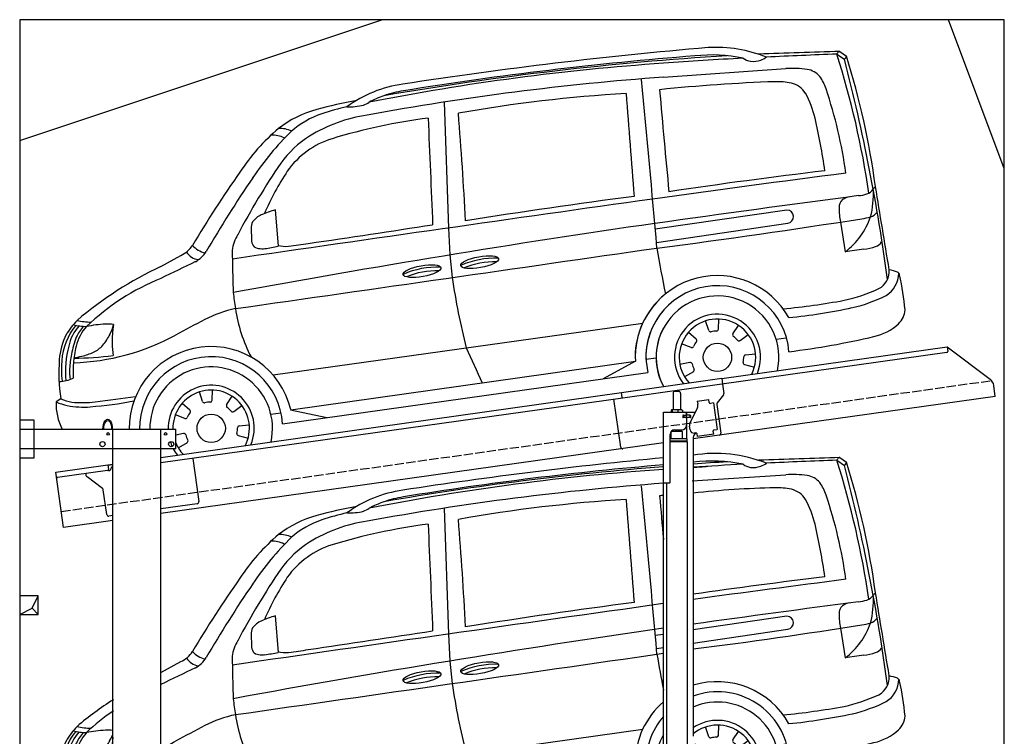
# Model space of a CAD drawing. Extents: x 199 to 6000, y -525 to 6000.
# Tile 3 of 3: x 199 to 5500, y 2144 to 6000. Entities that reach past the tile are written whole.
import ezdxf

# ---------------------------------------------------------------- set-up
doc = ezdxf.new("R2010")
doc.units = 0
doc.header["$LTSCALE"] = 10
doc.header["$MEASUREMENT"] = 0
doc.linetypes.add('GEN3', pattern=[6.25, 5, -1.25])
doc.layers.get('0').update_dxf_attribs({"linetype": 'CONTINUOUS'})
for name, color, linetype in [('3', 6, 'GEN3'), ('BREAKTHROUGH', 1, 'CONTINUOUS'), ('CAR', 1, 'CONTINUOUS'), ('SICHTBARE_KANTEN_DIN_', 7, 'CONTINUOUS')]:
    doc.layers.add(name, color=color, linetype=linetype)
doc.layers.add('AM_0', color=7, linetype='CONTINUOUS', lineweight=30)

# ---------------------------------------------------------------- blocks, each defined once
blk = doc.blocks.new('Van200_EG')
at = {"layer": 'CAR'}
for p, q in [((30593.7, 3288.9), (30629.8, 3264.3)), ((30577.2, 3274.5), (30618, 3246.9)), ((29798.8, 3163.7), (30302.2, 3196.8)), ((28464.1, 3016.7), (28487.6, 2339.1)), ((29804.2, 2526), (29806.7, 2526.4)), ((27554.2, 2436.8), (27569.7, 2240.7)), ((30308.7, 2434.9), (29804.2, 2361.8)), ((27424.4, 2336.3), (27425.9, 2276.5)), ((28487.6, 2339.1), (28494.2, 2193.9)), ((29600.4, 2332.9), (29644.2, 2339)), ((29804.2, 2290.2), (30313.6, 2364.8)), ((30597.5, 2371.1), (30622.8, 2211.6)), ((29606.7, 2261.5), (29644.2, 2267)), ((26939.4, 2132.6), (27046.3, 2190.9)), ((28494.2, 2193.9), (28507.6, 2072.9)), ((27543.2, 1548.8), (29532.8, 1827.8)), ((29888.3, 1787), (29871.3, 1839.3)), ((29940.3, 1794.3), (29942.2, 1849.3)), ((30018.2, 1769.4), (30048.5, 1815.3)), ((30056.3, 1733.4), (30100.5, 1766.1)), ((29820.3, 1741.6), (29813.2, 1747.7)), ((30251.5, 1741.4), (30304, 1748.8)), ((29491.5, 1645.2), (29494.5, 1622.5)), ((30085.4, 1656.9), (30140.2, 1661.8)), ((27637.9, 1361.6), (29494.5, 1622.5)), ((29493.1, 1622.5), (29320.1, 1527.5)), ((29550, 1632.7), (29604.8, 1639.8)), ((29550.4, 1620.8), (29559.4, 1560.9)), ((30081, 1604.6), (30134.2, 1590.5)), ((27594.3, 1285.6), (29559.4, 1561.2)), ((29805.4, 1565.9), (29804.2, 1565.2)), ((27163.1, 1405), (27146.1, 1457.4)), ((27215, 1412.3), (27216.9, 1467.3)), ((27292.9, 1387.4), (27323.2, 1433.4)), ((26399.8, 1420.4), (26374.8, 1403.2)), ((27095, 1359.6), (27053.2, 1395.4)), ((27331, 1351.4), (27375.2, 1384.2)), ((27068.3, 1314.5), (27019.4, 1332.8)), ((27584.4, 1343.7), (27530.8, 1336.4)), ((27636.9, 1361.6), (27832, 1319.6)), ((27360.2, 1274.9), (27414.9, 1279.9)), ((27061.4, 1233), (27007.4, 1222.6)), ((27355.7, 1222.7), (27408.9, 1208.6)), ((27080.1, 1183.9), (27032.9, 1155.7))]:
    blk.add_line(p, q, dxfattribs=at)
for centre in [(29935, 1643.4), (27209.7, 1261.4)]:
    blk.add_circle(centre, 76.3, dxfattribs=at)
for centre, radius, start, end in [((31890.7, -20527.1), 23920.4, 95.38893, 98.77582), ((29923.1, 2559.1), 752.1, 68.5052, 99.0958), ((48458.7, -548311.1), 551889.2, 91.855027, 91.900442), ((30595, 3273.2), 15.8, 116.1723, 143.8043), ((30596.3, 3266.9), 22.2, 96.7892, 112.107), ((30825.2, -12351.2), 15634.8, 94.33235, 99.89434), ((31085.2, -14225.5), 17534.2, 94.714, 99.32311), ((29905.6, 2461.4), 808.8, 78.0301, 97.2008), ((30262.1, -1734.2), 5007.7, 93.1366, 95.2473), ((30720.6, -9897.7), 13166.2, 92.81783, 93.99113), ((30127, 3324.7), 89.9, 233.3145, 260.9398), ((30125.9, 3352.1), 116.9, 263.5807, 291.0426), ((30116.7, 3380.3), 146.5, 290.4512, 304.0113), ((31875.1, -32526.5), 35824.5, 92.07637, 92.68228), ((30628.9, 3247.5), 58.4, 143.1498, 152.4293), ((26106.1, 1845.9), 4693.8, 8.3401, 17.7204), ((30591.9, 3280), 42.1, 308.2347, 323.2241), ((21190.5, 784.1), 9743.9, 7.54037, 14.64058), ((30604.8, 3269.3), 25.4, 325.0353, 348.556), ((26447.6, 1968.1), 4378.4, 7.7902, 17.2203), ((30511.9, -9437.9), 12692.9, 93.91986, 101.13977), ((30339.2, 2645.9), 552.1, 81.7538, 93.8396), ((30401.4, 3084.9), 108.8, 39.4728, 81.0425), ((30726.2, -11646.8), 14836.9, 94.18209, 100.39208), ((-125971.4, -11507.4), 156186.2, 5.046342, 5.38033), ((30300.2, 3016.6), 230.6, 17.9044, 36.5852), ((28334.6, 2450.2), 669.6, 98.0217, 126.0893), ((28352.5, 2411.2), 674.6, 99.2357, 108.4786), ((29828.6, 717.3), 2374.9, 94.4553, 94.9465), ((66793.6, 6187.7), 37299.2, 184.77415, 185.13618), ((30366.2, -2171.7), 5299.3, 91.3086, 96.0877), ((30258, 2778.4), 348, 77.623, 92.1219), ((30307.7, 3003.1), 117.9, 30.6896, 77.7756), ((28108.5, 2279.8), 2542.8, 8.0125, 18.5136), ((28340.1, 992), 2062.4, 99.6823, 105.8147), ((28362.9, 2440.5), 650.4, 110.1628, 117.798), ((29893.1, -4619.6), 7695.7, 93.35032, 100.12605), ((114676.2, 9344.2), 85464, 184.214842, 184.587064), ((29921, 2797.3), 555.8, 13.8236, 28.6662), ((27932.3, 2405.2), 591.6, 105.1156, 127.5226), ((28185.6, 1849.7), 1167.5, 102.0837, 109.0058), ((27952.6, 3318.2), 327.1, 267.8193, 283.5783), ((27994.9, 3104), 109.3, 288.3991, 306.2566), ((27951.3, 2511.1), 465.9, 108.2449, 131.756), ((28173, 2125.3), 830.7, 98.529, 121.5), ((28793.6, -260), 3217.9, 97.429, 106.8634), ((1588509.1, 68740), 1561518.9, 182.4154025, 182.4365057), ((10316.8, 1451.9), 18285.3, 2.90285, 4.71893), ((27014.9, 2144.4), 3534.3, 8.1758, 12.8438), ((28288.9, 2030.6), 1107.3, 130.3538, 146.6275), ((27581.3, 2742), 132.7, 62.6398, 94.0204), ((28699.9, 1765.5), 1521.9, 134.0222, 146.3712), ((27540.1, 2702.2), 136.4, 62.8228, 93.6182), ((28047.8, 2348.6), 574.9, 122.4654, 143.7611), ((28000.9, 2372.7), 468.6, 107.4838, 144.4757), ((31232.3, 230.5), 4398.9, 146.03, 151.8883), ((32696.6, -1092.2), 6508.5, 145.01358, 149.14662), ((33123.2, -1255.2), 6878.2, 145.81474, 149.72533), ((28863.3, 1825.4), 1489.5, 146.6167, 156.6119), ((34018.5, -26675.1), 29530.9, 96.81692, 98.20461), ((754643.5, -5502647.9), 5552686.9, 97.4921516, 97.5007107), ((30721.6, 2582.7), 62.9, 286.3464, 325.6804), ((30292.2, 2519.7), 482.1, 345.4635, 3.2802), ((30973.3, 2402.3), 246.8, 139.7861, 144.0322), ((-516016.2, -88134.9), 554272.5, 9.370901, 9.417742), ((125286.1, -675774.8), 684987.9, 98.026364, 98.2222494), ((34157.2, -32940.9), 35756.7, 97.50651, 98.97565), ((66249.5, -263468.8), 268348.1, 97.613977, 97.805671), ((30646.3, 2450.4), 56.6, 133.1267, 182.6521), ((30667.7, 2395.9), 113.1, 100.6171, 122.1302), ((30674.3, 2729.4), 217, 275.1677, 287.4225), ((30955.1, 2445.6), 365.3, 179.6635, 191.7795), ((27521.7, 2308.3), 109.4, 112.6931, 144.2082), ((27714.5, 1886.2), 573.4, 106.1251, 114.1887), ((26315.4, 29810.2), 27771.2, 277.21676, 279.10875), ((30308.6, 2399.7), 35.3, 278.266, 89.7479), ((30384.5, 2527.9), 396.1, 306.9908, 340.9491), ((30682.2, 2656.9), 269.4, 276.3349, 286.7836), ((30741.6, 2459.4), 63.1, 286.8555, 324.7803), ((38126.9, -56735.6), 59711.6, 98.167121, 100.419173), ((27500.7, 2337.2), 76.3, 152.6009, 180.7245), ((-6276.9, 230904.3), 231163.9, 278.460174, 278.627964), ((27546.4, 2186.6), 226.5, 148.7873, 171.5171), ((26982.5, 2327.5), 150.8, 295.0744, 327.1277), ((27208.4, 2333.1), 132.2, 221.3867, 255.7964), ((-5067954.2, 35531474.7), 35893067.7, 278.16114131, 278.16485653), ((27488.7, 2278), 62.8, 181.3516, 212.553), ((27469, 2271.9), 43.3, 219.7833, 264.7366), ((27483.7, 2368.2), 140.6, 262.3853, 276.3748), ((27426, 2852.2), 628.1, 276.6996, 283.2206), ((27611.4, 2399.9), 159.8, 254.74, 275.5017), ((27246.2, 5304.9), 3087.7, 277.0793, 279.0602), ((36356.2, 3347.2), 6838.6, 189.39381, 191.03698), ((30693.7, 2515), 290.8, 275.639, 288.5857), ((30765.7, 2298.7), 62.9, 289.169, 326.8153), ((27150.8, 2254.3), 85.8, 211.2014, 263.2973), ((27044.7, 2301.2), 164.4, 299.3817, 327.3116), ((27604.2, 2203.5), 282.3, 176.6521, 186.4302), ((28735.2, 1730.8), 445.8, 87.4963, 114.1135), ((89790.9, -418430.1), 424782.7, 97.993227, 98.006773), ((99825.4, -148200.5), 167011.9, 115.80429, 115.875165), ((67604.6, 3066.1), 40290.8, 181.27167, 181.52848), ((28425, 1682.6), 445.8, 87.4963, 114.1135), ((28732.1, 1740.9), 416, 88.1007, 112.8057), ((28421.8, 1693.2), 415.5, 88.0857, 112.8207), ((31848.8, 2540.9), 3373.8, 187.9727, 194.5278), ((29933.4, 1641.2), 441.9, 29.2479, 106.9984), ((30752.4, 2107.3), 107.5, 298.7684, 3.8268), ((30768.9, 2096.5), 141.5, 301.7139, 359.7488), ((30565.4, 1014.9), 1138.3, 72.7107, 75.0225), ((30894.6, 2082.5), 21.3, 10.673, 64.8053), ((29348.3, 1744.7), 1604, 5.4822, 12.2988), ((29935.3, 1643.1), 385.6, 4.5254, 109.8845), ((27461.1, 721.8), 1483.8, 121.6194, 130.9607), ((31728.4, 2574.1), 4438.7, 187.5428, 188.6624), ((29933.4, 1641.2), 441.9, 130.8756, 179.48), ((29935, 1643.4), 330.2, 347.4042, 113.3452), ((30424.1, 2834), 904.6, 282.2619, 294.841), ((30477.5, 2706.3), 816.7, 282.9846, 296.6118), ((27183.3, 1155.6), 917.9, 122.9992, 134.6045), ((29960.5, 5475.5), 3585.9, 275.2433, 280.5365), ((30021.7, 4894.7), 3051.9, 275.5771, 282.0902), ((27499.5, 1197.3), 725.9, 102.6615, 116.5567), ((28173.4, 2029.9), 842.2, 188.4908, 207.1839), ((29935.3, 1643.1), 385.6, 139.032, 183.3106), ((29935, 1643.4), 231.7, 337.9146, 124.3813), ((30823.7, 1910), 121.9, 315.0518, 354.3561), ((26775.4, 1559.7), 402.7, 135.4484, 149.5361), ((26670.3, 1655.2), 232.6, 137.4119, 168.2154), ((26775.1, 1561.1), 387.8, 139.0797, 146.7589), ((26548.2, 2141.3), 332.3, 255.9013, 268.3524), ((26709.9, 1651), 233, 137.2754, 167.2483), ((26748, 1617.9), 296.9, 139.6787, 153.0269), ((26562.9, 2132.1), 299.3, 255.5877, 270.0294), ((26694.3, 994.7), 829.2, 93.7435, 100.8187), ((26650.7, 1620.3), 202.1, 81.8124, 92.9824), ((30143, -3895.1), 6463.5, 117.33472, 118.92205), ((29935, 1643.4), 206, 333.6849, 129.4239), ((30713.9, 2041.5), 293, 282.4777, 312.0282), ((26746.2, 1606.1), 354.9, 153.3407, 175.9345), ((26789.6, 1587.6), 386.6, 151.2176, 182.0296), ((26857.8, 1601.1), 403.9, 157.9726, 171.6948), ((26415.3, 1887.7), 277.1, 319.5979, 334.363), ((26557.8, 1835.4), 126.8, 327.7016, 343.6029), ((27492, 1710.9), 815.7, 175.0005, 179.6276), ((26425, 2861.7), 1248.8, 294.3288, 298.302), ((29935, 1643.4), 330.2, 151.7436, 208.2564), ((29897.9, 1790.1), 10, 198, 284.2118), ((29935, 1643.4), 141.4, 91.7882, 104.2118), ((29930.3, 1794.7), 10, 271.7882, 358), ((30026.6, 1763.9), 10, 146.5714, 232.7833), ((29935, 1643.4), 141.4, 40.3596, 52.7833), ((29841.2, 5664.5), 4019.5, 276.8369, 283.4653), ((26978, 1564.7), 553, 165.3881, 184.888), ((27002.7, 1572.9), 536, 166.0113, 175.9461), ((26512.8, 1808.1), 151.2, 295.0145, 318.5134), ((27358.4, 1745.1), 682.6, 182.3581, 185.9584), ((27209.1, 1260.5), 440.8, 13.2701, 127.715), ((29813.8, 1734), 10, 335.8319, 49.4286), ((30050.3, 1741.4), 10, 220.3596, 306.5714), ((26996.4, 1546.6), 550, 168.2144, 176.2099), ((26487.7, 2939.8), 1300.4, 269.2559, 278.4774), ((25987, 3788.8), 2203.1, 282.6878, 283.8371), ((26438.6, 1973.9), 332.8, 283.0677, 294.5294), ((27209.7, 1261.4), 385.3, 3.6036, 134.5488), ((103623.4, 35536.3), 82318.5, 204.274398, 204.418198), ((29935, 1643.4), 141.4, 348.931, 1.3547), ((30086.3, 1646.9), 10, 95.1429, 181.3547), ((27381.8, 1561.2), 992, 175.9465, 188.1566), ((27136.1, 1556.3), 670.2, 175.3598, 182.1342), ((27209.7, 1261.4), 330.2, 347.2115, 144.9451), ((30083.6, 1614.3), 10, 168.931, 255.1429), ((26824.2, 1570.1), 420.9, 179.4821, 187.6095), ((26706.7, 1568), 259.4, 176.7232, 189.6177), ((29935, 1643.4), 141.4, 203.0236, 207.069), ((29800.2, 1574.5), 10, 300.8571, 27.069), ((26391.1, 1682.1), 168.4, 269.9242, 296.4962), ((27209.7, 1261.4), 231.7, 337.6174, 151.7378), ((27209.7, 1261.4), 206, 333.3345, 157.474), ((26680.4, 1394.8), 305.7, 178.4124, 184.4353), ((26519.4, 1746.5), 372.5, 247.1612, 256.8936), ((26495.7, 1635.8), 235.6, 246.0831, 261.3663), ((26520.5, 1820.2), 444.8, 258.9164, 274.9772), ((26516.6, 1864.5), 465.2, 263.0351, 278.4776), ((26394.5, 3502.1), 2131.3, 274.4124, 277.4381), ((23308.8, 28237.1), 27032, 276.96163, 277.14372), ((27172.6, 1408.1), 10, 198, 284.2118), ((27209.7, 1261.4), 141.4, 91.7882, 104.2118), ((27205, 1412.7), 10, 271.7882, 358), ((27301.3, 1381.9), 10, 146.5714, 232.7833), ((27209.7, 1261.4), 141.4, 143.2167, 155.6404), ((27088.5, 1352), 10, 323.2167, 49.4286), ((27209.7, 1261.4), 141.4, 40.3596, 52.7833), ((27325.1, 1359.4), 10, 220.3596, 306.5714), ((27209.7, 1261.4), 206, 169.9031, 174.3802), ((27071.9, 1323.8), 10, 249.4286, 335.6404), ((27361.1, 1265), 10, 95.1429, 181.3547), ((26988, 1539.7), 644.1, 205.1298, 210.4762), ((27209.7, 1261.4), 231.7, 178.834, 218.3826), ((27209.7, 1261.4), 206, 178.6887, 222.6655), ((27063.3, 1223.1), 10, 14.6453, 100.8571), ((27209.7, 1261.4), 141.4, 194.6453, 207.069), ((27358.3, 1232.3), 10, 168.931, 255.1429), ((27209.7, 1261.4), 141.4, 348.931, 1.3547), ((26708.6, 1719.6), 576.8, 241.44, 248.2709), ((26620, 1521.1), 359.7, 249.6743, 259.1089), ((26654.9, 1712.2), 553.9, 259.3028, 266.8926), ((27075, 1192.5), 10, 300.8571, 27.069), ((26675.7, 2043.7), 886.1, 266.7115, 270.2434)]:
    blk.add_arc(centre, radius, start, end, dxfattribs=at)
for centre in [(28654.8, 2155.4), (28344.7, 2107.1)]:
    blk.add_ellipse(centre, major_axis=(-101.9, -18.3), ratio=0.28676, dxfattribs=at)
for major_axis, ratio, start_param, end_param in [((-0.1, -50.8), 0.500238, 4.856216, 7.71236), ((-1, 44.1), 0.466142, 1.725236, 4.537487)]:
    blk.add_ellipse((26652.2, 1273.3), major_axis=major_axis, ratio=ratio, start_param=start_param, end_param=end_param, dxfattribs=at)
blk.add_open_spline([(29804.2, 3236.6), (29829.6, 3238.3), (29856.1, 3240.1), (29883.8, 3241.9)], degree=3, dxfattribs=at)
blk = doc.blocks.new('Van200_OG')
at = {"layer": 'CAR'}
for p, q in [((30593.7, 3288.9), (30629.8, 3264.3)), ((30577.2, 3274.5), (30618, 3246.9)), ((29644.2, 3150.6), (30302.2, 3196.8)), ((28464.1, 3016.7), (28487.6, 2339.1)), ((27554.2, 2436.8), (27569.7, 2240.7)), ((30308.7, 2434.9), (29600.4, 2332.9)), ((27424.4, 2336.3), (27425.9, 2276.5)), ((28487.6, 2339.1), (28494.2, 2193.9)), ((29606.7, 2261.6), (30313.6, 2364.8)), ((30597.5, 2371.1), (30622.8, 2211.6)), ((26939.4, 2132.6), (27046.3, 2190.9)), ((28494.2, 2193.9), (28507.6, 2072.9)), ((27543.2, 1548.8), (29532.8, 1827.8)), ((29888.3, 1787), (29871.3, 1839.3)), ((29940.3, 1794.3), (29942.2, 1849.3)), ((30018.2, 1769.4), (30048.5, 1815.3)), ((29820.2, 1741.6), (29778.4, 1777.4)), ((30056.3, 1733.4), (30100.5, 1766.1)), ((29793.5, 1696.5), (29742, 1715.8)), ((30251.5, 1741.4), (30304, 1748.8)), ((29491.5, 1645.2), (29494.5, 1622.5)), ((30085.4, 1656.9), (30140.2, 1661.8)), ((27637.9, 1361.6), (29494.5, 1622.5)), ((29493.1, 1622.5), (29320.1, 1527.5)), ((29550, 1632.7), (29604.8, 1639.8)), ((29550.4, 1620.8), (29559.4, 1560.9)), ((29786.7, 1614.9), (29732.7, 1604.6)), ((30081, 1604.6), (30134.2, 1590.5)), ((27594.3, 1285.6), (29559.4, 1561.2)), ((29805.4, 1565.9), (29758.1, 1537.7)), ((27163.1, 1405), (27146.1, 1457.4)), ((27215, 1412.3), (27216.9, 1467.3)), ((27292.9, 1387.4), (27323.2, 1433.4)), ((26399.8, 1420.4), (26374.8, 1403.2)), ((27095, 1359.6), (27053.2, 1395.4)), ((27331, 1351.4), (27375.2, 1384.2)), ((27068.3, 1314.5), (27016.8, 1333.8)), ((27584.4, 1343.7), (27530.8, 1336.4)), ((27636.9, 1361.6), (27832, 1319.6)), ((27360.2, 1274.9), (27414.9, 1279.9)), ((27061.4, 1233), (27019.4, 1224.9)), ((27355.7, 1222.7), (27408.9, 1208.6)), ((27080.1, 1183.9), (27032.9, 1155.7))]:
    blk.add_line(p, q, dxfattribs=at)
for centre in [(29935, 1643.4), (27209.7, 1261.4)]:
    blk.add_circle(centre, 76.3, dxfattribs=at)
for centre, radius, start, end in [((32018.9, -21464.1), 24866, 94.92492, 98.73834), ((29923.3, 2560.3), 750.8, 68.4843, 92.9895), ((48458.7, -548311.1), 551889.2, 91.855027, 91.900442), ((30595, 3273.2), 15.8, 116.1723, 143.8043), ((30596.3, 3266.9), 22.2, 96.7892, 112.107), ((31047.1, -13898.2), 17196.9, 93.53349, 99.73697), ((31269.8, -15546.3), 18867.5, 94.42663, 99.22673), ((30867.1, -12594.2), 15866.7, 92.86775, 94.42058), ((29905.6, 2461.4), 808.8, 78.0301, 96.528), ((30127, 3324.7), 89.9, 233.3145, 260.9398), ((30125.9, 3352.1), 116.9, 263.5807, 291.0426), ((30116.7, 3380.3), 146.5, 290.4512, 304.0113), ((31875.1, -32526.5), 35824.5, 92.07637, 92.68228), ((30628.9, 3247.5), 58.4, 143.1498, 152.4293), ((26106.1, 1845.9), 4693.8, 8.3401, 17.7204), ((30591.9, 3280), 42.1, 308.2347, 323.2241), ((21190.5, 784.1), 9743.9, 7.54037, 14.64058), ((30604.8, 3269.3), 25.4, 325.0353, 348.556), ((26447.6, 1968.1), 4378.4, 7.7902, 17.2203), ((30511.9, -9437.9), 12692.9, 93.91986, 101.13977), ((30339.2, 2645.9), 552.1, 81.7538, 93.8396), ((30401.4, 3084.9), 108.8, 39.4728, 81.0425), ((30726.2, -11646.8), 14836.9, 94.18209, 100.39208), ((-125971.4, -11507.4), 156186.2, 5.046342, 5.38033), ((30300.2, 3016.6), 230.6, 17.9044, 36.5852), ((28334.6, 2450.2), 669.6, 98.0217, 126.0893), ((28352.5, 2411.2), 674.6, 99.2357, 108.4786), ((30580.5, -6270.9), 9403.1, 92.04372, 95.83935), ((66793.6, 6187.7), 37299.2, 184.77415, 185.62089), ((30258, 2778.4), 348, 77.623, 92.1219), ((30307.7, 3003.1), 117.9, 30.6896, 77.7756), ((28108.5, 2279.8), 2542.8, 8.0125, 18.5136), ((28340.1, 992), 2062.4, 99.6823, 105.8147), ((28362.9, 2440.5), 650.4, 110.1628, 117.798), ((29893.1, -4619.6), 7695.7, 93.35032, 100.12605), ((114676.2, 9344.2), 85464, 184.214842, 184.587064), ((29921, 2797.3), 555.8, 13.8236, 28.6662), ((27932.3, 2405.2), 591.6, 105.1156, 127.5226), ((28185.6, 1849.7), 1167.5, 102.0837, 109.0058), ((27952.6, 3318.2), 327.1, 267.8193, 283.5783), ((27994.9, 3104), 109.3, 288.3991, 306.2566), ((27951.3, 2511.1), 465.9, 108.2449, 131.756), ((28173, 2125.3), 830.7, 98.529, 121.5), ((28793.6, -260), 3217.9, 97.429, 106.8634), ((1588509.1, 68740), 1561518.9, 182.4154025, 182.4365057), ((10316.8, 1451.9), 18285.3, 2.90285, 4.71893), ((27014.9, 2144.4), 3534.3, 8.1758, 12.8438), ((28288.9, 2030.6), 1107.3, 130.3538, 146.6275), ((27581.3, 2742), 132.7, 62.6398, 94.0204), ((28699.9, 1765.5), 1521.9, 134.0222, 146.3712), ((27540.1, 2702.2), 136.4, 62.8228, 93.6182), ((28047.8, 2348.6), 574.9, 122.4654, 143.7611), ((28000.9, 2372.7), 468.6, 107.4838, 144.4757), ((31232.3, 230.5), 4398.9, 146.03, 151.8883), ((32696.6, -1092.2), 6508.5, 145.01358, 149.14662), ((33123.2, -1255.2), 6878.2, 145.81474, 149.72533), ((28863.3, 1825.4), 1489.5, 146.6167, 156.6119), ((45662.4, -113665.7), 117267.9, 97.366618, 97.879634), ((34018.5, -26675.1), 29530.9, 96.81692, 98.46036), ((30721.6, 2582.7), 62.9, 286.3464, 325.6804), ((30292.2, 2519.7), 482.1, 345.4635, 3.2802), ((30973.3, 2402.3), 246.8, 139.7861, 144.0322), ((-516016.2, -88134.9), 554272.5, 9.370901, 9.417742), ((125286.1, -675774.8), 684987.9, 98.0311123, 98.2222494), ((34157.2, -32940.9), 35756.7, 97.50651, 98.97565), ((51895.1, -156924.2), 160840.9, 97.574498, 97.968755), ((30646.3, 2450.4), 56.6, 133.1267, 182.6521), ((30667.7, 2395.9), 113.1, 100.6171, 122.1302), ((30674.3, 2729.4), 217, 275.1677, 287.4225), ((30955.1, 2445.6), 365.3, 179.6635, 191.7795), ((27521.7, 2308.3), 109.4, 112.6931, 144.2082), ((27714.5, 1886.2), 573.4, 106.1251, 114.1887), ((24063, 44820), 42948.7, 277.41988, 278.90576), ((30308.6, 2399.7), 35.3, 278.266, 89.7479), ((30384.5, 2527.9), 396.1, 306.9908, 340.9491), ((30682.2, 2656.9), 269.4, 276.3349, 286.7836), ((30741.6, 2459.4), 63.1, 286.8555, 324.7803), ((38126.9, -56735.6), 59711.6, 98.212585, 100.419173), ((27500.7, 2337.2), 76.3, 152.6009, 180.7245), ((-6276.9, 230904.3), 231163.9, 278.460174, 278.627964), ((27546.4, 2186.6), 226.5, 148.7873, 171.5171), ((26982.5, 2327.5), 150.8, 295.0744, 327.1277), ((27208.4, 2333.1), 132.2, 221.3867, 255.7964), ((-5067954.9, 35531479.7), 35893072.8, 278.16114131, 278.16480044), ((27488.7, 2278), 62.8, 181.3516, 212.553), ((27469, 2271.9), 43.3, 219.7833, 264.7366), ((27483.7, 2368.2), 140.6, 262.3853, 276.3748), ((27426, 2852.2), 628.1, 276.6996, 283.2206), ((27611.4, 2399.9), 159.8, 254.74, 275.5017), ((27246.2, 5304.9), 3087.7, 277.0793, 279.0602), ((36356.2, 3347.2), 6838.6, 189.39381, 191.49557), ((30693.7, 2515), 290.8, 275.639, 288.5857), ((30765.7, 2298.7), 62.9, 289.169, 326.8153), ((27150.8, 2254.3), 85.8, 211.2014, 263.2973), ((27044.7, 2301.2), 164.4, 299.3817, 327.3116), ((27604.2, 2203.5), 282.3, 176.6521, 186.4302), ((28735.2, 1730.8), 445.8, 87.4963, 114.1135), ((89790.9, -418430.1), 424782.7, 97.993227, 98.006773), ((27808.7, 286.7), 2040.4, 115.2166, 130.3234), ((99825.4, -148200.5), 167011.9, 115.80429, 115.875165), ((67604.6, 3066.1), 40290.8, 181.27167, 181.52848), ((28425, 1682.6), 445.8, 87.4963, 114.1135), ((28732.1, 1740.9), 416, 88.1007, 112.8057), ((27405.9, 905.8), 1252.2, 111.8683, 133.8296), ((28421.8, 1693.2), 415.5, 88.0857, 112.8207), ((31848.8, 2540.9), 3373.8, 187.9727, 194.5278), ((29933.4, 1641.2), 441.9, 29.2479, 179.48), ((30752.4, 2107.3), 107.5, 298.7684, 3.8268), ((30768.9, 2096.5), 141.5, 301.7139, 359.7488), ((30565.4, 1014.9), 1138.3, 72.7107, 75.0225), ((30894.6, 2082.5), 21.3, 10.673, 64.8053), ((29348.3, 1744.7), 1604, 5.4822, 12.2988), ((29935.3, 1643.1), 385.6, 4.5254, 183.3106), ((31728.4, 2574.1), 4438.7, 187.5428, 188.6624), ((29933.4, 1641.2), 441.9, 130.8756, 179.48), ((29935, 1643.4), 330.2, 347.4042, 208.4106), ((30424.1, 2834), 904.6, 282.2619, 294.841), ((30477.5, 2706.3), 816.7, 282.9846, 296.6118), ((29960.5, 5475.5), 3585.9, 275.2433, 280.5365), ((30021.7, 4894.7), 3051.9, 275.5771, 282.0902), ((27499.5, 1197.3), 725.9, 102.6615, 116.5567), ((28173.4, 2029.9), 842.2, 188.4908, 207.1839), ((29935.3, 1643.1), 385.6, 139.032, 183.3106), ((29935, 1643.4), 231.7, 337.9146, 217.8), ((30823.7, 1910), 121.9, 315.0518, 354.3561), ((26775.4, 1559.7), 402.7, 135.4484, 149.5361), ((26670.3, 1655.2), 232.6, 137.4119, 168.2154), ((26775.1, 1561.1), 387.8, 139.0797, 146.7589), ((26548.2, 2141.3), 332.3, 255.9013, 268.3524), ((26709.9, 1651), 233, 137.2754, 167.2483), ((26748, 1617.9), 296.9, 139.6787, 153.0269), ((26562.9, 2132.1), 299.3, 255.5877, 270.0294), ((26694.3, 994.7), 829.2, 93.7435, 100.8187), ((26650.7, 1620.3), 202.1, 80.6138, 92.9824), ((26557.8, 1835.4), 126.8, 327.7016, 352.8743), ((27492, 1710.9), 815.7, 172.3386, 179.6276), ((30143, -3895.1), 6463.5, 117.33472, 118.92205), ((29935, 1643.4), 206, 333.6849, 221.9791), ((30713.9, 2041.5), 293, 282.4777, 312.0282), ((26746.2, 1606.1), 354.9, 153.3407, 175.9345), ((26789.6, 1587.6), 386.6, 151.2176, 182.0296), ((26857.8, 1601.1), 403.9, 157.9726, 171.6948), ((26425, 2861.7), 1248.8, 271.9857, 298.302), ((26415.3, 1887.7), 277.1, 319.5979, 334.363), ((29935, 1643.4), 330.2, 151.7436, 208.2564), ((29897.9, 1790.1), 10, 198, 284.2118), ((29935, 1643.4), 141.4, 91.7882, 104.2118), ((29930.3, 1794.7), 10, 271.7882, 358), ((30026.6, 1763.9), 10, 146.5714, 232.7833), ((29935, 1643.4), 141.4, 40.3596, 52.7833), ((29841.2, 5664.5), 4019.5, 276.8369, 283.4653), ((26978, 1564.7), 553, 165.3881, 184.888), ((27002.7, 1572.9), 536, 166.0113, 175.9461), ((26512.8, 1808.1), 151.2, 295.0145, 318.5134), ((27358.4, 1745.1), 682.6, 182.3581, 187.67), ((27209.1, 1260.5), 440.8, 13.2701, 180.5647), ((29797, 1705.8), 10, 249.4286, 335.6404), ((29934.9, 1643.4), 141.4, 143.2167, 155.6404), ((29813.7, 1734), 10, 323.2167, 49.4286), ((30050.3, 1741.4), 10, 220.3596, 306.5714), ((26996.4, 1546.6), 550, 168.2144, 176.2099), ((26487.7, 2939.8), 1300.4, 269.2559, 278.5852), ((25987, 3788.8), 2203.1, 282.6878, 283.8371), ((26438.6, 1973.9), 332.8, 283.0677, 294.5294), ((27209.7, 1261.4), 385.3, 3.6036, 180.7859), ((103623.4, 35536.3), 82318.5, 204.274398, 204.418198), ((29935, 1643.4), 141.4, 348.931, 1.3547), ((30086.3, 1646.9), 10, 95.1429, 181.3547), ((27381.8, 1561.2), 992, 175.9465, 188.1566), ((27136.1, 1556.3), 670.2, 175.3598, 182.1342), ((27209.7, 1261.4), 330.2, 347.2115, 180.9171), ((29788.6, 1605.1), 10, 14.6453, 100.8571), ((29935, 1643.4), 141.4, 194.6453, 207.069), ((30083.6, 1614.3), 10, 168.931, 255.1429), ((26824.2, 1570.1), 420.9, 179.4821, 187.6095), ((26706.7, 1568), 259.4, 176.7232, 189.6177), ((29800.2, 1574.5), 10, 300.8571, 27.069), ((26391.1, 1682.1), 168.4, 269.9242, 296.4962), ((27209.7, 1261.4), 231.7, 337.6174, 181.3069), ((23308.8, 28237.1), 27032, 276.96163, 277.42705), ((27209.7, 1261.4), 206, 333.3345, 181.4698), ((26680.4, 1394.8), 305.7, 178.4124, 206.9724), ((26519.4, 1746.5), 372.5, 247.1612, 256.8936), ((26495.7, 1635.8), 235.6, 246.0831, 261.3663), ((26520.5, 1820.2), 444.8, 258.9164, 274.9772), ((26516.6, 1864.5), 465.2, 263.0351, 278.4776), ((26394.5, 3502.1), 2131.3, 274.4124, 280.8004), ((27172.6, 1408.1), 10, 198, 284.2118), ((27209.7, 1261.4), 141.4, 91.7882, 104.2118), ((27205, 1412.7), 10, 271.7882, 358), ((27301.3, 1381.9), 10, 146.5714, 232.7833), ((27209.7, 1261.4), 141.4, 143.2167, 155.6404), ((27088.5, 1352), 10, 323.2167, 49.4286), ((27209.7, 1261.4), 141.4, 40.3596, 52.7833), ((27325.1, 1359.4), 10, 220.3596, 306.5714), ((27071.9, 1323.8), 10, 249.4286, 335.6404), ((27361.1, 1265), 10, 95.1429, 181.3547), ((27063.3, 1223.1), 10, 14.6453, 100.8571), ((27209.7, 1261.4), 141.4, 194.6453, 207.069), ((27358.3, 1232.3), 10, 168.931, 255.1429), ((27209.7, 1261.4), 141.4, 348.931, 1.3547), ((27209.7, 1261.4), 231.7, 198.1468, 205.0733), ((27209.7, 1261.4), 206, 202.5427, 222.6655), ((27075, 1192.5), 10, 300.8571, 27.069), ((27209.7, 1261.4), 231.7, 208.4223, 218.3826)]:
    blk.add_arc(centre, radius, start, end, dxfattribs=at)
for centre in [(28654.8, 2155.4), (28344.7, 2107.1)]:
    blk.add_ellipse(centre, major_axis=(-101.9, -18.3), ratio=0.28676, dxfattribs=at)
at = {"layer": 'CAR', "extrusion": (0, 0, -1)}
for major_axis, ratio, start_param, end_param in [((-0.1, 50.8), 0.500238, 4.658861, 7.909715), ((-1, -44.1), 0.466142, 1.497595, 4.765128)]:
    blk.add_ellipse((26652.2, 1258.9), major_axis=major_axis, ratio=ratio, start_param=start_param, end_param=end_param, dxfattribs=at)

msp = doc.modelspace()

# ---------------------------------------------------------------- linework, layer by layer
for p, q in [((199.5, 5350), (2149.5, 6000)), ((5499.5, 5200), (5199.5, 6000)), ((3978.5, 4069.4), (5191.6, 4239.9)), ((5190.8, 4209.5), (3979.7, 4039.3)), ((5191.6, 4239.9), (5195.1, 4215.1)), ((5191.6, 4239.9), (5423.5, 4065.1)), ((3438.7, 3994.5), (3978.4, 4070.4)), ((3979.7, 4039.3), (3446, 3964.3)), ((3978.4, 4070.4), (3982.7, 4039.7)), ((3982.7, 4039.7), (3989.8, 3989.3)), ((5451.2, 3973.4), (5443, 4032.1)), ((960, 3645.2), (3438.8, 3993.6)), ((3442.6, 3966.8), (3438.7, 3994.5)), ((3716.7, 3990.6), (3716.7, 3900.6)), ((3726.7, 4000.6), (3746.7, 4000.6)), ((3756.7, 3990.6), (3756.7, 3900.6)), ((3987.9, 3981.9), (3954.5, 3937.7)), ((3446, 3964.3), (960, 3614.9)), ((3434.6, 3700.1), (3398.4, 3957.6)), ((5451.2, 3973.4), (3824.7, 3744.8)), ((3846.7, 3947.9), (3909, 3956.6)), ((3846.7, 3947.9), (3848.9, 3932)), ((3849.5, 3927.8), (3848.9, 3932)), ((3911.3, 3940.8), (3909, 3956.6)), ((3911.3, 3940.8), (3911.4, 3939.8)), ((3917.1, 3935.6), (3918, 3935.7)), ((3933.9, 3937.9), (3918, 3935.7)), ((3933.9, 3937.9), (3953.9, 3795.3)), ((3952.6, 3930.3), (3974.3, 3776)), ((3664.7, 3887.6), (3836.1, 3887.6)), ((3664.7, 3507.6), (3664.7, 3887.6)), ((3706.8, 3898.2), (3706.8, 3887.6)), ((3727.5, 3900.6), (3709.5, 3900.6)), ((3712.5, 3898.2), (3712.5, 3887.6)), ((3754.5, 3900.6), (3727.5, 3900.6)), ((3742.5, 3898.2), (3742.5, 3887.6)), ((3764.2, 3900.6), (3754.5, 3900.6)), ((3766.6, 3898.2), (3766.6, 3887.6)), ((3773.4, 3871.6), (3769.7, 3871.6)), ((3773.4, 3871.6), (3785.7, 3871.6)), ((3773.7, 3871.6), (3773.7, 3859.6)), ((3787.7, 3871.6), (3785.7, 3871.6)), ((3787.7, 3871.6), (3788.7, 3871.6)), ((3788.7, 3877.6), (3788.7, 3874.6)), ((3789.4, 3871.6), (3788.7, 3871.6)), ((3788.7, 3859.6), (3788.7, 3871.6)), ((3807, 3871.6), (3789.4, 3871.6)), ((3789.7, 3872.1), (3789.7, 3887.6)), ((3808.7, 3872.1), (3789.7, 3872.1)), ((3807, 3871.6), (3807.7, 3871.6)), ((3807.7, 3859.6), (3807.7, 3871.6)), ((3808.5, 3833.5), (3846, 3907.1)), ((3809.7, 3871.1), (3809.7, 3860.1)), ((200, 3846.2), (275, 3846.2)), ((275, 3846.2), (275, 3641.2)), ((275, 3846.2), (275, 3641.2)), ((3807.7, 3859.6), (3769.8, 3859.6)), ((3770.7, 3861.8), (3770.7, 3869)), ((3785.7, 3859.1), (3773.4, 3859.1)), ((3788.7, 3856.1), (3788.7, 3817.6)), ((3789.7, 3744.7), (3789.7, 3859.1)), ((3808.7, 3859.1), (3789.7, 3859.1)), ((200, 3796.2), (275, 3796.2)), ((200, 3796.2), (1040, 3796.2)), ((700, 1876.2), (700, 3796.2)), ((960, -343.8), (960, 3796.2)), ((1040, 3691.2), (1040, 3796.2)), ((3700.7, 3510.6), (3700.7, 3767.6)), ((3766.7, 3784.6), (3706.7, 3783.9)), ((3706.7, 3744.7), (3706.7, 3783.9)), ((3718.7, 3784), (3718.7, 3791.6)), ((3725.7, 3792.6), (3763.7, 3792.6)), ((3754.7, 3784.5), (3754.7, 3792.6)), ((3766.7, 3744.6), (3766.7, 3784.6)), ((3807.8, 3793), (3805.1, 3812.8)), ((3838.4, 3777.1), (3830.4, 3775.9)), ((3844, 3772.8), (3846.1, 3757.9)), ((3935.2, 3770.5), (3846.1, 3757.9)), ((3932.8, 3787.3), (3933, 3786.3)), ((3935.2, 3770.5), (3933, 3786.3)), ((3938.1, 3793.1), (3937.1, 3793)), ((3938.1, 3793.1), (3953.9, 3795.3)), ((3664.7, 3722.4), (960, 3342.2)), ((3791.7, 3744.6), (3700.7, 3744.6)), ((3791.7, 3731.4), (3700.7, 3731.4)), ((3788.7, 3729.6), (3700.7, 3729.6)), ((3791.7, 3727.9), (3700.7, 3727.9)), ((3788.7, 3729.6), (3791.7, 3731.4)), ((3788.7, 3729.6), (3791.7, 3727.9)), ((3789.7, 3729.1), (3789.7, 3730.2)), ((3791.7, 3731.4), (3791.7, 3744.6)), ((3791.7, 3727.9), (3791.8, 1671.7)), ((3824.7, 3752.6), (3824.7, 2144.3)), ((1040, 3691.2), (200, 3691.2)), ((275, 3641.2), (200, 3641.2)), ((393.8, 3565.6), (673.5, 3604.9)), ((673.5, 3604.9), (700, 3608.6)), ((673.5, 3604.9), (677, 3580.2)), ((700, 3604.6), (674.1, 3601)), ((1130.7, 3638.9), (1163.3, 3407.2)), ((435.5, 3268.5), (393.8, 3565.6)), ((672.7, 3574.5), (402.9, 3536.6)), ((558, 3546.4), (556.4, 3558.2)), ((680.3, 3574.6), (685.2, 3575.3)), ((689.5, 3580.9), (689.4, 3581.9)), ((697.9, 3593.2), (700, 3593.5)), ((645.6, 3476.7), (561.9, 3539.8)), ((3664.7, 1587.6), (3664.7, 3507.6)), ((3664.7, 3507.6), (3697.7, 3507.6)), ((3681.7, 3507.6), (3681.8, 1671.6)), ((668.2, 3337.6), (649.5, 3470.1)), ((1154.8, 3395.9), (960, 3368.5)), ((700, 3305.7), (435.5, 3268.5)), ((700, 3331.9), (679.5, 3329.1))]:
    msp.add_line(p, q)
msp.add_polyline3d([(3844, 3772.8, 0), (3844, 3772.8, 0), (3844, 3772.8, 0), (3844, 3772.8, 0), (3844, 3772.8, 0), (3844, 3772.8, 0), (3844, 3772.8, 0), (3844, 3772.9, 0), (3844, 3772.9, 0), (3844, 3772.9, 0), (3844, 3772.9, 0), (3844, 3772.9, 0), (3844, 3772.9, 0), (3844, 3772.9, 0), (3844, 3772.9, 0), (3844, 3772.9, 0), (3844, 3772.9, 0), (3844, 3772.9, 0), (3844, 3772.9, 0), (3844, 3772.9, 0), (3844, 3773, 0), (3844, 3773, 0), (3844, 3773, 0), (3844, 3773, 0), (3844, 3773, 0), (3844, 3773, 0), (3844, 3773, 0), (3844, 3773, 0), (3844, 3773, 0), (3844, 3773, 0), (3844, 3773, 0), (3844, 3773, 0), (3844, 3773, 0), (3844, 3773.1, 0), (3844, 3773.1, 0), (3844, 3773.1, 0), (3844, 3773.1, 0), (3843.9, 3773.1, 0), (3843.9, 3773.1, 0), (3843.9, 3773.1, 0), (3843.9, 3773.1, 0), (3843.9, 3773.1, 0), (3843.9, 3773.1, 0), (3843.9, 3773.1, 0), (3843.9, 3773.1, 0), (3843.9, 3773.1, 0), (3843.9, 3773.2, 0), (3843.9, 3773.2, 0), (3843.9, 3773.2, 0), (3843.9, 3773.2, 0), (3843.9, 3773.2, 0), (3843.9, 3773.2, 0), (3843.9, 3773.2, 0), (3843.9, 3773.2, 0), (3843.9, 3773.2, 0), (3843.9, 3773.2, 0), (3843.9, 3773.2, 0), (3843.9, 3773.2, 0), (3843.9, 3773.2, 0), (3843.9, 3773.3, 0), (3843.9, 3773.3, 0), (3843.9, 3773.3, 0), (3843.9, 3773.3, 0), (3843.9, 3773.3, 0), (3843.9, 3773.3, 0), (3843.9, 3773.3, 0), (3843.9, 3773.3, 0), (3843.9, 3773.3, 0), (3843.9, 3773.3, 0), (3843.9, 3773.3, 0), (3843.9, 3773.3, 0), (3843.9, 3773.3, 0), (3843.9, 3773.4, 0), (3843.9, 3773.4, 0), (3843.9, 3773.4, 0), (3843.9, 3773.4, 0), (3843.9, 3773.4, 0), (3843.9, 3773.4, 0), (3843.9, 3773.4, 0), (3843.9, 3773.4, 0), (3843.9, 3773.4, 0), (3843.9, 3773.4, 0), (3843.9, 3773.4, 0), (3843.9, 3773.4, 0), (3843.9, 3773.4, 0), (3843.9, 3773.5, 0), (3843.9, 3773.5, 0), (3843.9, 3773.5, 0), (3843.9, 3773.5, 0), (3843.9, 3773.5, 0), (3843.9, 3773.5, 0), (3843.8, 3773.5, 0), (3843.8, 3773.5, 0), (3843.8, 3773.5, 0), (3843.8, 3773.5, 0), (3843.8, 3773.5, 0), (3843.8, 3773.5, 0), (3843.8, 3773.5, 0), (3843.8, 3773.6, 0), (3843.8, 3773.6, 0), (3843.8, 3773.6, 0), (3843.8, 3773.6, 0), (3843.8, 3773.6, 0), (3843.8, 3773.6, 0), (3843.8, 3773.6, 0), (3843.8, 3773.6, 0), (3843.8, 3773.6, 0), (3843.8, 3773.6, 0), (3843.8, 3773.6, 0), (3843.8, 3773.6, 0), (3843.8, 3773.6, 0), (3843.8, 3773.7, 0), (3843.8, 3773.7, 0), (3843.8, 3773.7, 0), (3843.8, 3773.7, 0), (3843.8, 3773.7, 0), (3843.8, 3773.7, 0), (3843.8, 3773.7, 0), (3843.8, 3773.7, 0), (3843.8, 3773.7, 0), (3843.8, 3773.7, 0), (3843.8, 3773.7, 0), (3843.8, 3773.7, 0), (3843.8, 3773.7, 0), (3843.8, 3773.8, 0), (3843.8, 3773.8, 0), (3843.8, 3773.8, 0), (3843.8, 3773.8, 0)])
for centre, radius in [((675, 3771.2), 7), ((985, 3771.2), 7), ((645, 3716.2), 14), ((1015, 3716.2), 14)]:
    msp.add_circle(centre, radius)
for centre, radius, start, end in [((5190.1, 4214.4), 5, 278, 8), ((5393.5, 4025.2), 50, 8, 53), ((3726.7, 3990.6), 10, 90, 180), ((3746.7, 3990.6), 10, 0, 90), ((3979.9, 3987.9), 10, 323, 8), ((3814.8, 3923), 35, 333, 8), ((3916.4, 3940.5), 5, 188, 278), ((3962.5, 3931.7), 10, 143, 188), ((3715.2, 3893.1), 9.81, 138.3564, 148.753), ((3710, 3897.9), 2.75, 100.7661, 142.4343), ((3709.6, 3898.5), 2.09, 44.8448, 91.5619), ((3705.5, 3894.1), 8.11, 30.3376, 47.0532), ((3727.4, 3853.3), 47.4, 71.4743, 108.3354), ((3754.5, 3869.3), 31.3, 67.162, 112.72), ((3761.2, 3895.2), 6.2, 28.4134, 60.7068), ((3770.7, 3871.6), 1, 48.5904, 221.4096), ((3767.7, 3869), 3, 0, 41.4096), ((3773.4, 3874.6), 3, 228.5904, 270), ((3778.7, 3877.6), 10, 0, 90), ((3785.7, 3874.6), 3, 270, 0), ((3808.7, 3871.1), 1, 0, 90), ((3763.7, 3817.6), 25, 270, 0), ((3770.7, 3859.1), 1, 138.5904, 311.4096), ((3767.7, 3861.8), 3, 318.5904, 0), ((3773.4, 3856.1), 3, 90, 131.4096), ((3785.7, 3856.1), 3, 0, 90), ((3839.7, 3817.6), 35, 153, 188), ((3808.7, 3860.1), 1, 270, 0), ((3725.7, 3767.6), 25, 90, 180), ((3827.6, 3795.7), 20, 188, 278), ((3849.7, 3752.6), 25, 108.6472, 180), ((3839, 3772.1), 5, 19.537, 98), ((3937.8, 3788), 5, 98, 188), ((3964.4, 3774.6), 10, 278, 8), ((3444.5, 3701.5), 10, 188, 278), ((672, 3579.5), 5, 278, 8), ((679.6, 3579.5), 5, 221.2367, 278), ((684.6, 3580.2), 5, 278, 8), ((699.3, 3583.3), 10, 98, 188), ((402.2, 3541.5), 5, 188, 278), ((567.9, 3547.8), 10, 188, 233), ((3697.7, 3510.6), 3, 270, 0), ((639.6, 3468.7), 10, 8, 53), ((1153.4, 3405.8), 10, 278, 8), ((678.1, 3339), 10, 188, 278)]:
    msp.add_arc(centre, radius, start, end)
at = {"layer": '3'}
msp.add_line((423.4, 3354.7), (5430.8, 4058.4), dxfattribs=at)
at = {"layer": 'BREAKTHROUGH'}
for p, q in [((267.1, 2833), (299.7, 2900)), ((267.1, 2833), (299.7, 2900)), ((199.7, 2800), (267.1, 2833)), ((199.7, 2800), (267.1, 2833)), ((266.9, 2832.9), (299.7, 2800)), ((266.9, 2832.9), (299.7, 2800))]:
    msp.add_line(p, q, dxfattribs=at)
msp.add_lwpolyline([(299.7, 2900), (199.7, 2900), (199.7, 2800), (299.7, 2800)], close=True, dxfattribs=at)
msp.add_lwpolyline([(299.7, 2900), (199.7, 2900), (199.7, 2800), (299.7, 2800)], close=True, dxfattribs=at)
at = {"layer": 'SICHTBARE_KANTEN_DIN_'}
for p, q in [((5499.5, 6000), (199.4, 6000)), ((199.4, 6000), (200, -350)), ((5499.5, -400), (5499.5, 6000))]:
    msp.add_line(p, q, dxfattribs=at)
msp.add_arc((3445.6, 3967.2), 3, 188, 278, dxfattribs=at)

# ---------------------------------------------------------------- block references
at = {"layer": 'AM_0'}
for name, p in [('Van200_OG', (-25979.5, 2540.1)), ('Van200_EG', (-25979.5, 355.1))]:
    msp.add_blockref(name, p, dxfattribs=at)

doc.saveas('drawing.dxf')
